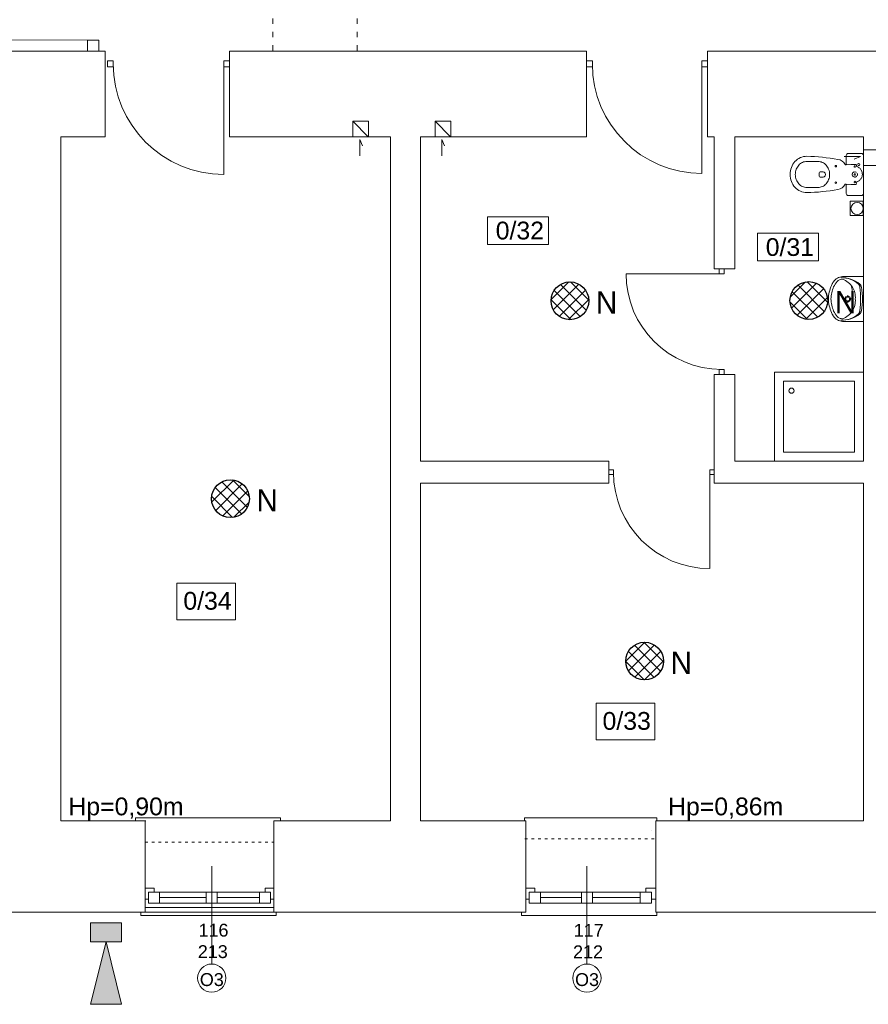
# Model space of a CAD drawing. Header units: centimetres. Extents: x 74448 to 96987, y -37016 to -10817.
# Tile 102 of 174: x 78704 to 79468, y -31044 to -30158. Entities that reach past the tile are written whole.
import ezdxf

# ---------------------------------------------------------------- set-up
doc = ezdxf.new("R2010")
doc.units = ezdxf.units.CM
doc.header["$LTSCALE"] = 0.02
doc.linetypes.add('ACAD_ISO03W100', pattern=[30, 12, -18])
doc.linetypes.add('HIDDEN', pattern=[9.525, 6.35, -3.175])
doc.layers.get('0').update_dxf_attribs({"color": 8, "lineweight": 13})
for name, color, linetype, lineweight in [('_AUDIO', 7, 'Continuous', 18), ('kanalizacja', 8, 'Continuous', 13), ('LINIE PRZEKROJOWE', 8, 'Continuous', 13), ('OPISY', 8, 'Continuous', 13), ('stolarka', 8, 'Continuous', 13), ('WIDOK', 8, 'Continuous', 13), ('WYPOSAZENIE', 8, 'Continuous', 13)]:
    doc.layers.add(name, color=color, linetype=linetype, lineweight=lineweight)
doc.styles.get("Standard").update_dxf_attribs({"font": 'arial.ttf', "height": 12})
doc.styles.add('Tomasz_W legenda', font='TCM_____.TTF')
pattern_1 = [(45, (-5798.748, -5798.748), (-5.6126601, 5.6126601), []), (135, (-5798.748, -5798.748), (-5.6126601, -5.6126601), [])]

# ---------------------------------------------------------------- blocks, each defined once
blk = doc.blocks.new('*U3')
at = {"layer": 'stolarka', "transparency": 33554684}
blk.add_lwpolyline([(5, 0), (5, 95)], dxfattribs=at)
for points in [[(0, 2.5), (0, -2.5), (5, -2.5), (5, 2.5)], [(100, -2.5), (105, -2.5), (105, 2.5), (100, 2.5)]]:
    blk.add_lwpolyline(points, close=True, dxfattribs=at)
blk.add_arc((5, 0), 95, 0, 90, dxfattribs=at)
blk = doc.blocks.new('*U10')
at = {"layer": 'stolarka', "transparency": 33554684}
blk.add_lwpolyline([(5, 0), (5, 105)], dxfattribs=at)
for points in [[(0, 2.5), (0, -2.5), (5, -2.5), (5, 2.5)], [(110, -2.5), (115, -2.5), (115, 2.5), (110, 2.5)]]:
    blk.add_lwpolyline(points, close=True, dxfattribs=at)
blk.add_arc((5, 0), 105, 0, 90, dxfattribs=at)

msp = doc.modelspace()

# ---------------------------------------------------------------- hatches: boundary and pattern name
at = {"layer": '_AUDIO'}
h = msp.add_hatch(dxfattribs=at)
h.set_pattern_fill('ANSI37', color=256, scale=2.5)
h.set_pattern_definition(pattern_1)
h.paths.add_polyline_path([(79216.62, -30411.22, 1), (79182.62, -30411.22, 1)])
h = msp.add_hatch(dxfattribs=at)
h.set_pattern_fill('ANSI37', color=256, scale=2.5)
h.set_pattern_definition(pattern_1)
h.paths.add_polyline_path([(79431.83, -30410.99, 1), (79397.83, -30410.99, 1)])
h = msp.add_hatch(dxfattribs=at)
h.set_pattern_fill('ANSI37', color=256, scale=2.5)
h.set_pattern_definition(pattern_1)
h.paths.add_polyline_path([(78910.85, -30589.34, 1), (78876.85, -30589.34, 1)])
h = msp.add_hatch(dxfattribs=at)
h.set_pattern_fill('ANSI37', color=256, scale=2.5)
h.set_pattern_definition(pattern_1)
h.paths.add_polyline_path([(79283.93, -30735.52, 1), (79249.93, -30735.52, 1)])
h = msp.add_hatch(color=256, dxfattribs=at)
h.dxf.hatch_style = 1
h.paths.add_polyline_path([(78767.77, -30971.02), (78767.77, -30988.13), (78781.77, -30988.13), (78795.77, -30988.13), (78795.77, -30971.02)])
h.paths.add_polyline_path([(78781.77, -30988.13), (78767.77, -31044.49), (78795.77, -31044.49)])

# ---------------------------------------------------------------- linework, layer by layer
msp.add_lwpolyline([(78766.49, -30176.47), (78676.49, -30176.37, -0.422707), (78766.59, -30086.47, -1)], format="xyb")
for points in [[(78775.21, -30176.47), (78775.21, -30186.47), (78765.17, -30186.47), (78765.17, -30176.47), (78775.21, -30176.47)], [(78765.21, -30176.47), (78765.21, -30186.47)], [(78765.21, -30176.47), (78765.21, -30186.47), (78775.21, -30186.47), (78775.21, -30176.47), (78765.21, -30176.47)], [(78775.21, -30176.47), (78775.21, -30186.47)], [(79010.28, -30280.79), (79010.28, -30266.03), (79012.67, -30271.79)], [(79084.35, -30280.79), (79084.35, -30266.03), (79086.74, -30271.79)], [(79446.66, -30281.44), (79461.43, -30281.44), (79455.66, -30283.83)], [(78938.92, -30879.47), (78938.92, -30876.59), (78808.36, -30876.59), (78808.26, -30876.59), (78808.26, -30879.47)], [(79277.98, -30879.47), (79277.98, -30876.59), (79158.69, -30876.59), (79158.69, -30876.59), (79158.69, -30879.47)], [(79272.98, -30887.59), (79272.98, -30887.59)], [(78934.98, -30961.47), (78934.98, -30964.47), (78812.98, -30964.47), (78812.98, -30961.47)], [(79278.02, -30961.47), (79278.02, -30964.47), (79155.98, -30964.47), (79155.98, -30961.47)]]:
    msp.add_lwpolyline(points)
msp.add_circle((79458.29, -30328.13), 5.5)
for points in [[(78795.77, -30971.02), (78767.77, -30971.02), (78767.77, -30988.13), (78781.77, -30988.13), (78795.77, -30988.13), (78795.77, -30971.02)], [(78781.77, -30988.13), (78795.77, -31044.49), (78767.77, -31044.49), (78781.77, -30988.13)]]:
    msp.add_lwpolyline(points, dxfattribs=at)
at = {"layer": '_AUDIO', "lineweight": 30}
for centre in [(79199.62, -30411.22), (79414.83, -30410.99), (78893.85, -30589.34), (79266.93, -30735.52)]:
    msp.add_circle(centre, 17, dxfattribs=at)
at = {"layer": 'kanalizacja'}
msp.add_lwpolyline([(79463.89, -30321.66), (79452.04, -30321.64), (79452.04, -30334.51), (79463.89, -30334.53)], close=True, dxfattribs=at)
at = {"layer": 'LINIE PRZEKROJOWE'}
for p, q in [((79329.67, -30477.47), (79348.27, -30477.47)), ((79234.67, -30555.47), (79234.67, -30575.47))]:
    msp.add_line(p, q, dxfattribs=at)
for points in [[(78662.98, -30186.47), (78780.98, -30186.47)], [(78740.98, -30263.47), (78780.98, -30263.47), (78780.98, -30186.47)], [(78892.98, -30186.47), (78967.92, -30186.47)], [(78892.98, -30186.47), (78892.98, -30263.47)], [(78931.67, -30186.47), (79214.67, -30186.47), (79214.67, -30263.47)], [(79323.67, -30186.47), (79323.67, -30263.47)], [(79323.67, -30186.47), (79502.92, -30186.47)], [(79323.67, -30186.47), (79502.92, -30186.47), (79502.92, -30192.47), (79671.92, -30192.47), (79671.92, -30186.47)], [(79004.13, -30263.47), (79004.13, -30249.47), (79018.13, -30249.47), (79018.13, -30263.47)], [(79004.13, -30249.47), (79017.96, -30263.47)], [(79078.21, -30263.47), (79078.21, -30249.47), (79092.21, -30249.47), (79092.21, -30263.47)], [(79078.21, -30249.47), (79092.04, -30263.47)], [(78740.98, -30263.47), (78780.98, -30263.47)], [(78817.51, -30879.47), (78740.98, -30879.47), (78740.98, -30263.47)], [(78892.98, -30263.47), (79037.98, -30263.47)], [(79037.98, -30263.47), (79037.98, -30879.47)], [(79064.98, -30263.47), (79214.67, -30263.47)], [(79064.98, -30263.47), (79064.98, -30555.47)], [(79064.98, -30263.47), (79064.98, -30555.47)], [(79323.67, -30263.47), (79329.67, -30263.47)], [(79323.67, -30263.47), (79329.67, -30263.47), (79329.67, -30382.47), (79348.27, -30382.47)], [(79348.27, -30263.47), (79463.98, -30263.47)], [(79348.27, -30263.47), (79348.27, -30382.47)], [(79463.98, -30263.47), (79463.98, -30555.47)], [(79463.98, -30275.2), (79484.96, -30275.2)], [(79463.98, -30289.29), (79484.96, -30289.29)], [(79329.67, -30477.47), (79329.67, -30575.47)], [(79348.27, -30477.47), (79348.27, -30555.47)], [(79234.67, -30555.47), (79064.98, -30555.47)], [(79348.27, -30555.47), (79463.98, -30555.47)], [(79064.98, -30575.47), (79064.98, -30879.47)], [(79064.98, -30575.47), (79064.98, -30879.47)], [(79234.67, -30575.47), (79064.98, -30575.47)], [(79348.27, -30575.47), (79329.67, -30575.47)], [(79348.27, -30575.47), (79463.98, -30575.47)], [(79463.98, -30575.47), (79463.98, -30879.47)], [(78816.98, -30879.47), (78816.98, -30961.47)], [(79037.98, -30879.47), (78932.98, -30879.47), (78932.98, -30961.47)], [(78934.98, -30879.47), (79037.98, -30879.47)], [(79089.98, -30879.47), (79064.98, -30879.47)], [(79064.98, -30879.47), (79159.98, -30879.47)], [(79159.98, -30879.47), (79159.98, -30961.47)], [(79463.98, -30879.47), (79276.98, -30879.47), (79276.98, -30961.47)], [(79277.98, -30879.47), (79463.98, -30879.47)], [(78816.98, -30957.47), (78932.98, -30957.47)], [(78816.98, -30961.47), (78603.98, -30961.47)], [(78814.98, -30961.47), (78936.98, -30961.47)], [(79159.98, -30961.47), (78932.98, -30961.47)], [(79496.98, -30961.47), (79276.98, -30961.47)]]:
    msp.add_lwpolyline(points, dxfattribs=at)
at = {"layer": 'OPISY'}
for points in [[(79125.49, -30335.51), (79180.3, -30335.51), (79180.3, -30360.54), (79125.49, -30360.54)], [(79368.71, -30350.35), (79423.52, -30350.35), (79423.52, -30375.38), (79368.71, -30375.38)], [(78845.66, -30665.39), (78898.44, -30665.39), (78898.44, -30698.37), (78845.66, -30698.37)], [(79223.25, -30773.49), (79276.04, -30773.49), (79276.04, -30806.47), (79223.25, -30806.47)]]:
    msp.add_lwpolyline(points, close=True, dxfattribs=at)
for points in [[(78876.98, -31008.22), (78876.98, -30920.11)], [(79214.98, -31008.22), (79214.98, -30920.11)]]:
    msp.add_lwpolyline(points, dxfattribs=at)
for centre in [(78876.98, -31020.92), (79214.98, -31020.92)]:
    msp.add_circle(centre, 12.7, dxfattribs=at)
at = {"layer": 'stolarka'}
for points in [[(78816.98, -30939.82), (78824.98, -30939.82), (78824.98, -30943.47)], [(78924.98, -30943.47), (78924.98, -30939.82), (78932.98, -30939.82)], [(79159.98, -30939.82), (79167.98, -30939.82), (79167.98, -30943.47)], [(79267.98, -30943.47), (79267.98, -30939.82), (79276.98, -30939.82)], [(78819.98, -30949.82), (78816.98, -30949.82)], [(78924.98, -30943.47), (78820.98, -30943.47)], [(78872.02, -30948.47), (78829.98, -30948.47)], [(78919.98, -30948.47), (78882.02, -30948.47)], [(78932.98, -30949.82), (78929.98, -30949.82)], [(79162.98, -30949.82), (79159.98, -30949.82)], [(79267.98, -30943.47), (79163.98, -30943.47)], [(79209.98, -30948.47), (79172.98, -30948.47)], [(79262.98, -30948.47), (79219.98, -30948.47)], [(79276.98, -30949.82), (79272.98, -30949.82)], [(78924.98, -30953.47), (78820.98, -30953.47)], [(79272.98, -30953.47), (79168.98, -30953.47)]]:
    msp.add_lwpolyline(points, dxfattribs=at)
for points in [[(78829.98, -30953.47), (78819.98, -30953.47), (78819.98, -30943.47), (78829.98, -30943.47)], [(78882.02, -30953.47), (78872.02, -30953.47), (78872.02, -30943.47), (78882.02, -30943.47)], [(78929.98, -30953.47), (78919.98, -30953.47), (78919.98, -30943.47), (78929.98, -30943.47)], [(79172.98, -30953.47), (79162.98, -30953.47), (79162.98, -30943.47), (79172.98, -30943.47)], [(79219.98, -30953.47), (79209.98, -30953.47), (79209.98, -30943.47), (79219.98, -30943.47)], [(79272.98, -30953.47), (79262.98, -30953.47), (79262.98, -30943.47), (79272.98, -30943.47)]]:
    msp.add_lwpolyline(points, close=True, dxfattribs=at)
at = {"layer": 'WIDOK', "linetype": 'ACAD_ISO03W100', "ltscale": 20}
for points in [[(78931.98, -29917.02), (78931.98, -30188.13)], [(79007.98, -29917.02), (79007.98, -30188.13)]]:
    msp.add_lwpolyline(points, dxfattribs=at)
at = {"layer": 'WIDOK', "linetype": 'ACAD_ISO03W100', "ltscale": 10}
for points in [[(79158.98, -30895.47), (79277.98, -30895.47)], [(78816.98, -30898.47), (78932.98, -30898.47)]]:
    msp.add_lwpolyline(points, dxfattribs=at)
at = {"layer": 'WYPOSAZENIE'}
for p, q in [((79412.96, -30285.78), (79423.26, -30285.78)), ((79424.19, -30296.08), (79424.19, -30297.48)), ((79424.19, -30298.89), (79424.19, -30297.48)), ((79427.67, -30295.14), (79425.13, -30295.14)), ((79427.68, -30299.82), (79425.13, -30299.82)), ((79412.96, -30309.18), (79423.26, -30309.18)), ((79463.98, -30389.32), (79446.42, -30389.32)), ((79448.61, -30409.56), (79446.4, -30409.56)), ((79449.89, -30408.31), (79449.89, -30406.15)), ((79453.39, -30409.56), (79451.17, -30409.56)), ((79449.89, -30412.97), (79449.89, -30410.81)), ((79463.98, -30429.82), (79446.42, -30429.82))]:
    msp.add_line(p, q, dxfattribs=at)
at = {"layer": 'WYPOSAZENIE', "linetype": 'HIDDEN'}
for p, q in [((79448.53, -30288.4), (79456.96, -30288.4)), ((79457.89, -30290.27), (79457.89, -30289.33)), ((79448.53, -30306.57), (79456.96, -30306.57)), ((79457.89, -30305.63), (79457.89, -30304.24))]:
    msp.add_line(p, q, dxfattribs=at)
at = {"layer": 'WYPOSAZENIE'}
msp.add_lwpolyline([(79462.11, -30278.52, -0.414214), (79463.98, -30280.4), (79463.98, -30314.57, -0.414214), (79462.11, -30316.44), (79450.4, -30316.44, -0.414214), (79448.53, -30314.57), (79448.53, -30306.57, 0.787207), (79447.65, -30306.35, -0.243605), (79441.04, -30311.06, -0.036424), (79412.96, -30313.86, -0.106749), (79407.29, -30312.64, -0.101537), (79402.37, -30309.07, -0.094942), (79399.14, -30303.82, -0.090753), (79397.98, -30297.48, -0.090753), (79399.14, -30291.15, -0.094942), (79402.37, -30285.9, -0.101537), (79407.29, -30282.32, -0.106749), (79412.96, -30281.1, -0.036424), (79441.04, -30283.91, -0.243605), (79447.65, -30288.61, 0.787207), (79448.53, -30288.4), (79448.53, -30280.4, -0.414214), (79450.4, -30278.52)], format="xyb", close=True, dxfattribs=at)
for points in [[(79412.96, -30285.78, 0.106749), (79409.22, -30286.59, 0.101537), (79405.82, -30289.06, 0.094942), (79403.52, -30292.8, 0.090753), (79402.66, -30297.48, 0.090753), (79403.52, -30302.16, 0.094942), (79405.82, -30305.91, 0.101537), (79409.22, -30308.38, 0.106749), (79412.96, -30309.18, 0.106749)], [(79423.26, -30285.78, -0.106749), (79426.99, -30286.59, -0.101537), (79430.39, -30289.06, -0.094942), (79432.7, -30292.8, -0.090753), (79433.55, -30297.48, -0.090753), (79432.7, -30302.16, -0.094942), (79430.39, -30305.91, -0.101537), (79426.99, -30308.38, -0.106749), (79423.26, -30309.18, -0.106749)]]:
    msp.add_lwpolyline(points, format="xyb", dxfattribs=at)
for points in [[(79446.42, -30389.32), (79445.19, -30389.34), (79443.96, -30389.5), (79442.77, -30389.8), (79441.61, -30390.23), (79440.52, -30390.79), (79439.5, -30391.47), (79438.57, -30392.27), (79437.74, -30393.16)], [(79445.34, -30391.81), (79444.62, -30391.8), (79443.9, -30391.88), (79443.2, -30392.03), (79442.52, -30392.26), (79441.87, -30392.57), (79441.27, -30392.95), (79440.71, -30393.4), (79440.21, -30393.9)], [(79459.54, -30396.1), (79457.86, -30394.78), (79456.06, -30393.62), (79454.17, -30392.62), (79452.18, -30391.79), (79450.13, -30391.15), (79448.03, -30390.7), (79445.89, -30390.43), (79443.73, -30390.36)], [(79460.69, -30396.13), (79458.85, -30394.79), (79456.91, -30393.61), (79454.86, -30392.6), (79452.74, -30391.78), (79450.54, -30391.13), (79448.3, -30390.68), (79446.02, -30390.42), (79443.73, -30390.36)], [(79454.08, -30398.81), (79453.26, -30397.66), (79452.35, -30396.58), (79451.35, -30395.57), (79450.27, -30394.64), (79449.13, -30393.8), (79447.92, -30393.04), (79446.65, -30392.38), (79445.34, -30391.81)], [(79435.96, -30395.85), (79435.27, -30397.31), (79434.65, -30398.79), (79434.1, -30400.31), (79433.63, -30401.84), (79433.24, -30403.4), (79432.92, -30404.97), (79432.69, -30406.56), (79432.53, -30408.15)], [(79440.21, -30393.9), (79439.33, -30395.01), (79438.53, -30396.18), (79437.81, -30397.39), (79437.17, -30398.65), (79436.61, -30399.95), (79436.14, -30401.27), (79435.76, -30402.62), (79435.46, -30404)], [(79437.74, -30393.16), (79437.49, -30393.48), (79437.24, -30393.8), (79437.01, -30394.13), (79436.78, -30394.46), (79436.56, -30394.8), (79436.35, -30395.15), (79436.15, -30395.5), (79435.96, -30395.85)], [(79453.41, -30420.89), (79453.8, -30418.07), (79454.08, -30415.24), (79454.25, -30412.4), (79454.31, -30409.56), (79454.25, -30406.72), (79454.08, -30403.88), (79453.8, -30401.05), (79453.41, -30398.23)], [(79456.67, -30409.57), (79456.73, -30408.17), (79456.68, -30406.76), (79456.52, -30405.37), (79456.24, -30403.99), (79455.86, -30402.64), (79455.37, -30401.32), (79454.78, -30400.04), (79454.08, -30398.81)], [(79460.67, -30398.17), (79460.62, -30397.87), (79460.54, -30397.58), (79460.43, -30397.3), (79460.29, -30397.03), (79460.14, -30396.78), (79459.96, -30396.53), (79459.76, -30396.31), (79459.54, -30396.1)], [(79461.5, -30409.59), (79461.48, -30408.15), (79461.44, -30406.72), (79461.37, -30405.29), (79461.28, -30403.86), (79461.16, -30402.44), (79461.02, -30401.01), (79460.86, -30399.59), (79460.67, -30398.17)], [(79461.87, -30398), (79461.79, -30397.73), (79461.7, -30397.46), (79461.58, -30397.21), (79461.44, -30396.97), (79461.28, -30396.73), (79461.1, -30396.52), (79460.9, -30396.31), (79460.69, -30396.13)], [(79463.14, -30409.59), (79463.13, -30408.13), (79463.08, -30406.67), (79462.98, -30405.21), (79462.84, -30403.76), (79462.66, -30402.31), (79462.44, -30400.86), (79462.18, -30399.43), (79461.87, -30398)], [(79432.53, -30410.99), (79432.53, -30408.15)], [(79435.46, -30404), (79435.17, -30405.37), (79434.95, -30406.76), (79434.83, -30408.16), (79434.78, -30409.57), (79434.83, -30410.97), (79434.95, -30412.37), (79435.17, -30413.76), (79435.46, -30415.14)], [(79454.08, -30420.33), (79454.78, -30419.1), (79455.37, -30417.82), (79455.86, -30416.5), (79456.24, -30415.15), (79456.52, -30413.77), (79456.68, -30412.37), (79456.73, -30410.97), (79456.67, -30409.57)], [(79460.66, -30420.99), (79460.85, -30419.57), (79461.01, -30418.14), (79461.15, -30416.72), (79461.27, -30415.29), (79461.36, -30413.86), (79461.43, -30412.43), (79461.48, -30411), (79461.5, -30409.57)], [(79461.85, -30421.16), (79462.16, -30419.73), (79462.43, -30418.29), (79462.65, -30416.85), (79462.84, -30415.4), (79462.98, -30413.95), (79463.07, -30412.49), (79463.13, -30411.03), (79463.14, -30409.57)], [(79432.53, -30410.99), (79432.69, -30412.58), (79432.92, -30414.17), (79433.24, -30415.74), (79433.63, -30417.3), (79434.1, -30418.83), (79434.65, -30420.34), (79435.27, -30421.83), (79435.96, -30423.28)], [(79435.46, -30415.14), (79435.76, -30416.51), (79436.14, -30417.87), (79436.61, -30419.19), (79437.17, -30420.49), (79437.81, -30421.74), (79438.53, -30422.96), (79439.33, -30424.12), (79440.21, -30425.24)], [(79435.96, -30423.28), (79436.15, -30423.64), (79436.35, -30423.99), (79436.56, -30424.33), (79436.78, -30424.67), (79437.01, -30425.01), (79437.24, -30425.34), (79437.49, -30425.66), (79437.74, -30425.97)], [(79437.74, -30425.97), (79438.57, -30426.87), (79439.5, -30427.66), (79440.52, -30428.35), (79441.61, -30428.91), (79442.77, -30429.34), (79443.96, -30429.64), (79445.19, -30429.8), (79446.42, -30429.82)], [(79440.21, -30425.24), (79440.71, -30425.74), (79441.27, -30426.19), (79441.87, -30426.57), (79442.52, -30426.87), (79443.2, -30427.11), (79443.9, -30427.26), (79444.62, -30427.33), (79445.34, -30427.33)], [(79443.71, -30428.77), (79446, -30428.71), (79448.27, -30428.46), (79450.52, -30428.01), (79452.71, -30427.37), (79454.84, -30426.54), (79456.89, -30425.54), (79458.83, -30424.36), (79460.67, -30423.03)], [(79443.71, -30428.77), (79445.86, -30428.7), (79448, -30428.44), (79450.1, -30427.99), (79452.16, -30427.35), (79454.14, -30426.53), (79456.04, -30425.53), (79457.84, -30424.37), (79459.52, -30423.06)], [(79445.34, -30427.33), (79446.65, -30426.76), (79447.92, -30426.1), (79449.13, -30425.34), (79450.27, -30424.5), (79451.35, -30423.57), (79452.35, -30422.56), (79453.26, -30421.47), (79454.08, -30420.33)], [(79459.52, -30423.06), (79459.74, -30422.85), (79459.94, -30422.62), (79460.12, -30422.38), (79460.28, -30422.12), (79460.41, -30421.85), (79460.52, -30421.57), (79460.6, -30421.28), (79460.66, -30420.99)], [(79460.67, -30423.03), (79460.88, -30422.84), (79461.08, -30422.64), (79461.26, -30422.42), (79461.42, -30422.19), (79461.56, -30421.95), (79461.68, -30421.69), (79461.78, -30421.43), (79461.85, -30421.16)], [(79383.98, -30475.47), (79383.98, -30555.47), (79463.98, -30555.47), (79463.98, -30475.47), (79383.98, -30475.47)]]:
    msp.add_lwpolyline(points, dxfattribs=at)
for points in [[(79452.58, -30409.56), (79451.8, -30407.7), (79449.89, -30406.94), (79447.99, -30407.7), (79447.2, -30409.56), (79447.99, -30411.42), (79449.89, -30412.19), (79451.8, -30411.42)], [(79451.81, -30409.56), (79451.25, -30408.23), (79449.89, -30407.69), (79448.54, -30408.23), (79447.97, -30409.56), (79448.54, -30410.89), (79449.89, -30411.44), (79451.25, -30410.89)], [(79391.98, -30483.47), (79391.98, -30547.47), (79455.98, -30547.47), (79455.98, -30483.47)]]:
    msp.add_lwpolyline(points, close=True, dxfattribs=at)
for centre, radius in [((79439.17, -30289.99), 0.702), ((79439.17, -30304.97), 0.702), ((79399.2, -30492.12), 2.3)]:
    msp.add_circle(centre, radius, dxfattribs=at)
at = {"layer": 'WYPOSAZENIE', "linetype": 'HIDDEN'}
for centre, radius in [((79456.26, -30290.27), 0.702), ((79459.77, -30288.59), 0.936), ((79456.26, -30297.48), 2.34), ((79456.26, -30297.48), 0.702), ((79456.26, -30304.24), 0.702)]:
    msp.add_circle(centre, radius, dxfattribs=at)
for centre, radius, start, end in [((79456.96, -30289.33), 0.936, 0, 90), ((79455.74, -30297.25), 7.31, 287.16618, 72.83382), ((79456.96, -30305.63), 0.936, 270, 0)]:
    msp.add_arc(centre, radius, start, end, dxfattribs=at)
at = {"layer": 'WYPOSAZENIE'}
for centre, radius, start, end in [((79425.13, -30296.08), 0.936, 90, 180), ((79425.13, -30298.89), 0.936, 180, 270), ((79427.63, -30297.48), 2.34, 268.66275, 91.00965)]:
    msp.add_arc(centre, radius, start, end, dxfattribs=at)

# ---------------------------------------------------------------- block references
at = {"layer": 'stolarka', "transparency": 33554684}
for name, p, xscale, yscale, zscale, rotation in [('*U3', (78892.98, -30197.92), 1.047619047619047, 1.047619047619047, 1.047619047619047, 180), ('*U3', (79323.67, -30197.9), 1.038095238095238, 1.038095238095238, 1.038095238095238, 180), ('*U3', (79336.18, -30382.47), -0.9047619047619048, 0.9047619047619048, 0.9047619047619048, 90.00000000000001), ('*U10', (79329.67, -30565.54), 0.8260869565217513, 0.8260869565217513, 0.8260869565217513, 180)]:
    msp.add_blockref(name, p, dxfattribs=dict(at, xscale=xscale, yscale=yscale, zscale=zscale, rotation=rotation))

# ---------------------------------------------------------------- texts
at = {"layer": '_AUDIO', "char_height": 20, "width": 16.5734, "attachment_point": 1, "style": 'Tomasz_W legenda'}
for insert in [(79222.98, -30402.72), (79438.2, -30402.49), (78917.22, -30580.85), (79290.29, -30727.03)]:
    msp.add_mtext('N', dxfattribs=dict(at, insert=insert))
at = {"layer": 'OPISY', "ltscale": 0.15}
for s, p in [('Hp=0,90m', (78747.87, -30874.37)), ('Hp=0,86m', (79288.05, -30874.37))]:
    msp.add_text(s, height=16, dxfattribs=at).set_placement(p)
at = {"layer": 'OPISY'}
for s, insert, char_height, width, attachment_point in [('{\\fArial|b0|i0|c238|p34;0/32}', (79132.79, -30339.97), 16, 260.9629, 1), ('{\\fArial|b0|i0|c238|p34;0/31}', (79376.02, -30354.82), 16, 260.9629, 1), ('{\\fArial|b0|i0|c238|p34;0/34}', (78851.42, -30673.28), 16, 260.9629, 1), ('{\\fArial|b0|i0|c238|p34;0/33}', (79229.01, -30781.38), 16, 260.9629, 1), ('\\pi-3.6114;O3', (78869.87, -31028.2), 11.5741, 12.8305, 7), ('\\pi-3.6114;O3', (79207.87, -31028.2), 11.5741, 12.8305, 7)]:
    msp.add_mtext(s, dxfattribs=dict(at, insert=insert, char_height=char_height, width=width, attachment_point=attachment_point))
at = {"layer": 'stolarka', "char_height": 11.5741, "width": 12.8305, "attachment_point": 7}
for s, insert in [('\\pi-5.822;116\\P\\pi-6.4694;213', (78870.89, -31003.02)), ('\\pi-5.8259;117\\P\\pi-6.4102;212', (79208.89, -31003.02))]:
    msp.add_mtext(s, dxfattribs=dict(at, insert=insert))

doc.saveas('drawing.dxf')
